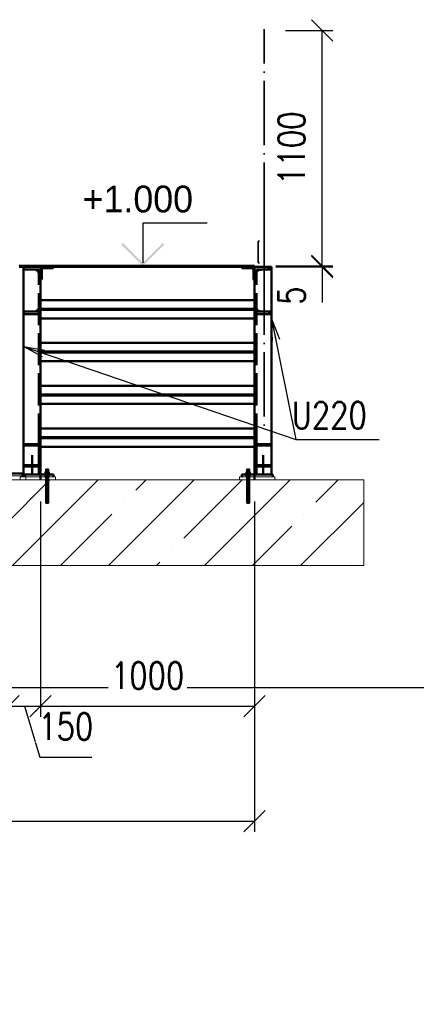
# Paper-space layout 'Layout1' of a CAD drawing. Extents: x -2 to 1083, y -36 to 422.
# Tile 48 of 69: x 731 to 768, y 267 to 359. Entities that reach past the tile are written whole.
import ezdxf
from ezdxf.enums import TextEntityAlignment as Align

# ---------------------------------------------------------------- set-up
doc = ezdxf.new("R2010")
doc.units = 0
doc.linetypes.add('ACAD_ISO02W100', pattern=[15, 12, -3])
doc.linetypes.add('ACAD_ISO04W100', pattern=[30.5, 24, -3, 0.5, -3])
doc.layers.get('0').update_dxf_attribs({"linetype": 'CONTINUOUS'})
doc.layers.get('DEFPOINTS').update_dxf_attribs({"color": 132, "linetype": 'CONTINUOUS'})
doc.layers.add('RAMECEK_HP', color=251, linetype='CONTINUOUS')
for name, color, linetype, lineweight in [('SS_BETON-PODLITI', 9, 'CONTINUOUS', 13), ('SS_BETON-ZAKLADY', 9, 'CONTINUOUS', 13), ('SS_KOTVY', 2, 'CONTINUOUS', 35), ('SS_KOTY', 3, 'CONTINUOUS', 25), ('SS_KOTY-VYSKOVA', 140, 'CONTINUOUS', 25), ('SS_POPIS_PROFILU', 13, 'CONTINUOUS', 25), ('SS_SCHODISTE', 30, 'CONTINUOUS', 50), ('SS_SLOUPY', 143, 'CONTINUOUS', 50), ('SS_ZABRADLI', 2, 'CONTINUOUS', 35)]:
    doc.layers.add(name, color=color, linetype=linetype, lineweight=lineweight)
doc.layers.add('SS_PLECHY', color=7, linetype='CONTINUOUS', lineweight=50, true_color=0xb47846)
doc.styles.add('ROMANS', font='romans.shx', dxfattribs={"width": 0.8})
doc.styles.add('romans.shx', font='romans.shx', dxfattribs={"height": 5})
doc.dimstyles.new('A-1_(2.5)_50AS', dxfattribs={"dimtxt": 2.5, "dimasz": 2, "dimexe": 1, "dimexo": 2, "dimgap": 0, "dimtad": 0, "dimdec": 1, "dimlfac": 50, "dimrnd": 1, "dimtxsty": 'ROMANS', "dimblk1": 'OBLIQUE', "dimblk2": 'OBLIQUE', "dimsah": 1, "dimcen": 2, "dimclrd": 256, "dimclre": 256, "dimclrt": 256, "dimadec": 1, "dimazin": 2, "dimtfac": 0.714286, "dimtdec": 1, "dimtmove": 0, "dimatfit": 3, "dimldrblk": 'OPEN', "dimfxl": 1, "dimtvp": 1.142857, "dimtfill": 1, "dimtolj": 1, "dimlwd": -1, "dimlwe": -1, "dimarcsym": 0})

# ---------------------------------------------------------------- blocks, each defined once
blk = doc.blocks.new('*U6')
at = {"layer": 'DEFPOINTS'}
blk.add_lwpolyline([(891, 0), (681, 0), (681, 297), (891, 297)], close=True, dxfattribs=at)
at = {"layer": 'DEFPOINTS', "style": 'ROMANS', "width": 0.8}
blk.add_attdef('TISK', text='', height=10, dxfattribs=at).set_placement((891, -33), align=Align.RIGHT)
blk = doc.blocks.new('_Oblique')
at = {"color": 0, "linetype": 'ByBlock', "lineweight": -2}
blk.add_line((-0.5, -0.5), (0.5, 0.5), dxfattribs=at)
blk = doc.blocks.new('*D72')
at = {"layer": 'DEFPOINTS', "color": 0, "transparency": 16777216}
for p in [(730.096, 316.388, -30213.4), (733.096, 316.388)]:
    blk.add_point(p, dxfattribs=at)
at = {"layer": 'SS_KOTY', "transparency": 16777216}
for p, q in [((730.096, 314.388), (730.096, 294.252)), ((733.096, 314.388), (733.096, 294.252)), ((730.096, 295.252), (733.096, 295.252)), ((731.596, 295.252), (733.021, 290.502)), ((733.021, 290.502), (737.879, 290.502))]:
    blk.add_line(p, q, dxfattribs=at)
at = {"layer": 'SS_KOTY', "transparency": 16777216, "xscale": 2, "yscale": 2, "zscale": 2, "rotation": 180}
blk.add_blockref('_Oblique', (730.096, 295.252), dxfattribs=at)
at = {"layer": 'SS_KOTY', "transparency": 16777216, "insert": (735.45, 293.359), "char_height": 2.5, "attachment_point": 5, "style": 'ROMANS', "bg_fill": 3, "box_fill_scale": 1.1, "bg_fill_color": 256, "bg_fill_true_color": 13158600, "bg_fill_transparency": 0}
blk.add_mtext('\\A1;150', dxfattribs=at)
at = {"layer": 'DEFPOINTS', "color": 0, "transparency": 16777216}
blk.add_point((733.096, 295.252), dxfattribs=at)
at = {"layer": 'SS_KOTY', "transparency": 16777216, "xscale": 2, "yscale": 2, "zscale": 2}
blk.add_blockref('_Oblique', (733.096, 295.252), dxfattribs=at)
blk = doc.blocks.new('_OPEN')
at = {"color": 0, "linetype": 'ByBlock'}
for p, q in [((-1, 0.167), (0, 0)), ((0, 0), (-1, -0.167)), ((0, 0), (-1, 0))]:
    blk.add_line(p, q, dxfattribs=at)
blk = doc.blocks.new('*D73')
at = {"layer": 'DEFPOINTS', "color": 0, "transparency": 16777216}
for p in [(733.096, 316.388), (753.096, 316.388), (753.096, 295.252)]:
    blk.add_point(p, dxfattribs=at)
at = {"layer": 'SS_KOTY', "transparency": 16777216}
for p, q in [((733.096, 314.388), (733.096, 294.252)), ((753.096, 314.388), (753.096, 294.252)), ((733.096, 295.252), (753.096, 295.252))]:
    blk.add_line(p, q, dxfattribs=at)
at = {"layer": 'SS_KOTY', "transparency": 16777216, "xscale": 2, "yscale": 2, "zscale": 2, "rotation": 180}
blk.add_blockref('_Oblique', (733.096, 295.252), dxfattribs=at)
at = {"layer": 'SS_KOTY', "transparency": 16777216, "xscale": 2, "yscale": 2, "zscale": 2}
blk.add_blockref('_Oblique', (753.096, 295.252), dxfattribs=at)
at = {"layer": 'SS_KOTY', "transparency": 16777216, "insert": (743.096, 298.109), "char_height": 2.5, "attachment_point": 5, "style": 'ROMANS', "bg_fill": 3, "box_fill_scale": 1.1, "bg_fill_color": 256, "bg_fill_true_color": 13158600, "bg_fill_transparency": 0}
blk.add_mtext('\\A1;1000', dxfattribs=at)
blk = doc.blocks.new('*D75')
at = {"layer": 'DEFPOINTS', "color": 0, "transparency": 16777216}
for p in [(579.496, 316.388), (753.096, 316.388, -30222.42), (753.096, 284.502)]:
    blk.add_point(p, dxfattribs=at)
at = {"layer": 'SS_KOTY', "transparency": 16777216}
for p, q in [((579.496, 314.388), (579.496, 283.502)), ((753.096, 314.388), (753.096, 283.502)), ((579.496, 284.502), (753.096, 284.502))]:
    blk.add_line(p, q, dxfattribs=at)
at = {"layer": 'SS_KOTY', "transparency": 16777216, "xscale": 2, "yscale": 2, "zscale": 2, "rotation": 180}
blk.add_blockref('_Oblique', (579.496, 284.502), dxfattribs=at)
at = {"layer": 'SS_KOTY', "transparency": 16777216, "xscale": 2, "yscale": 2, "zscale": 2}
blk.add_blockref('_Oblique', (753.096, 284.502), dxfattribs=at)
at = {"layer": 'SS_KOTY', "transparency": 16777216, "insert": (666.296, 287.359), "char_height": 2.5, "attachment_point": 5, "style": 'ROMANS', "bg_fill": 3, "box_fill_scale": 1.1, "bg_fill_color": 256, "bg_fill_true_color": 13158600, "bg_fill_transparency": 0}
blk.add_mtext('\\A1;8680', dxfattribs=at)
blk = doc.blocks.new('*D76')
at = {"layer": 'DEFPOINTS', "color": 0, "transparency": 16777216}
for p in [(753.096, 336.388, -30246.9), (753.096, 336.288), (759.42, 336.288)]:
    blk.add_point(p, dxfattribs=at)
at = {"layer": 'SS_KOTY', "transparency": 16777216}
for p, q in [((755.096, 336.388), (760.42, 336.388)), ((755.096, 336.288), (760.42, 336.288)), ((759.42, 336.388), (759.42, 336.288)), ((759.42, 336.288), (759.42, 332.955))]:
    blk.add_line(p, q, dxfattribs=at)
at = {"layer": 'SS_KOTY', "transparency": 16777216, "xscale": 2, "yscale": 2, "zscale": 2}
for p, rotation in [((759.42, 336.388), 90), ((759.42, 336.288), 270)]:
    blk.add_blockref('_Oblique', p, dxfattribs=dict(at, rotation=rotation))
at = {"layer": 'SS_KOTY', "transparency": 16777216, "insert": (756.563, 333.622), "char_height": 2.5, "attachment_point": 5, "rotation": 90, "style": 'ROMANS', "bg_fill": 3, "box_fill_scale": 1.1, "bg_fill_color": 256, "bg_fill_true_color": 13158600, "bg_fill_transparency": 0}
blk.add_mtext('\\A1;5', dxfattribs=at)
blk = doc.blocks.new('*D77')
at = {"layer": 'DEFPOINTS', "color": 0, "transparency": 16777216}
for p in [(753.996, 358.391, 25589.576), (759.42, 358.391), (753.096, 336.388)]:
    blk.add_point(p, dxfattribs=at)
at = {"layer": 'SS_KOTY', "transparency": 16777216}
for p, q in [((755.996, 358.391), (760.42, 358.391)), ((759.42, 336.388), (759.42, 358.391)), ((755.096, 336.388), (760.42, 336.388))]:
    blk.add_line(p, q, dxfattribs=at)
at = {"layer": 'SS_KOTY', "transparency": 16777216, "xscale": 2, "yscale": 2, "zscale": 2}
for p, rotation in [((759.42, 358.391), 90), ((759.42, 336.388), 270)]:
    blk.add_blockref('_Oblique', p, dxfattribs=dict(at, rotation=rotation))
at = {"layer": 'SS_KOTY', "transparency": 16777216, "insert": (756.563, 347.39), "char_height": 2.5, "attachment_point": 5, "rotation": 90, "style": 'ROMANS', "bg_fill": 3, "box_fill_scale": 1.1, "bg_fill_color": 256, "bg_fill_true_color": 13158600, "bg_fill_transparency": 0}
blk.add_mtext('\\A1;1100', dxfattribs=at)

psp = doc.layouts.get("Layout1")

# ---------------------------------------------------------------- hatches: boundary and pattern name
at = {"layer": 'SS_KOTY-VYSKOVA'}
psp.add_hatch(color=256, dxfattribs=at).paths.add_polyline_path([(740.7921, 338.5298), (740.6507, 338.3883), (742.6507, 336.3883), (744.6507, 338.3883), (744.5092, 338.5298), (742.6507, 336.6712)])

# ---------------------------------------------------------------- linework, layer by layer
at = {"layer": 'SS_BETON-PODLITI', "ltscale": 0.25}
psp.add_line((754.9964, 316.3883), (754.9964, 316.6883), dxfattribs=at)
at = {"layer": 'SS_BETON-ZAKLADY', "ltscale": 0.25}
psp.add_line((763.3052, 308.3883), (763.3052, 316.3883), dxfattribs=at)
at = {"layer": 'SS_KOTVY', "color": 1, "linetype": 'Continuous', "ltscale": 0.25}
for p, q in [((733.5856, 317.4083), (733.5764, 317.4083)), ((733.5764, 317.4083), (733.5764, 317.1383)), ((733.6116, 317.4083), (733.5856, 317.4083)), ((733.6505, 317.4083), (733.6116, 317.4083)), ((733.6964, 317.4083), (733.6505, 317.4083)), ((733.7424, 317.4083), (733.6964, 317.4083)), ((733.7813, 317.4083), (733.7424, 317.4083)), ((733.8073, 317.4083), (733.7813, 317.4083)), ((733.8164, 317.4083), (733.8073, 317.4083)), ((733.8164, 317.1383), (733.8164, 317.4083)), ((752.3856, 317.4083), (752.3764, 317.4083)), ((752.3764, 317.4083), (752.3764, 317.1383)), ((752.4116, 317.4083), (752.3856, 317.4083)), ((752.4505, 317.4083), (752.4116, 317.4083)), ((752.4964, 317.4083), (752.4505, 317.4083)), ((752.5424, 317.4083), (752.4964, 317.4083)), ((752.5813, 317.4083), (752.5424, 317.4083)), ((752.6073, 317.4083), (752.5813, 317.4083)), ((752.6164, 317.4083), (752.6073, 317.4083)), ((752.6164, 317.1383), (752.6164, 317.4083)), ((731.1364, 316.9883), (731.1364, 317.0383)), ((733.4564, 316.9383), (733.461, 316.9383)), ((733.4564, 316.9383), (733.4564, 316.8883)), ((733.461, 316.9383), (733.4747, 316.9383)), ((733.4747, 316.9383), (733.4969, 316.9383)), ((733.4969, 316.9383), (733.5267, 316.9383)), ((733.6964, 317.1383), (733.5068, 317.1383)), ((733.5068, 317.1383), (733.5068, 316.9383)), ((733.5267, 316.9383), (733.5631, 316.9383)), ((733.5631, 316.9383), (733.6046, 316.9383)), ((733.6046, 316.9383), (733.6496, 316.9383)), ((733.6496, 316.9383), (733.6964, 316.9383)), ((733.8861, 317.1383), (733.6964, 317.1383)), ((733.6964, 317.1383), (733.6964, 316.9383)), ((733.6964, 316.9383), (733.7433, 316.9383)), ((733.7433, 316.9383), (733.7883, 316.9383)), ((733.7883, 316.9383), (733.8298, 316.9383)), ((733.8298, 316.9383), (733.8661, 316.9383)), ((733.8661, 316.9383), (733.896, 316.9383)), ((733.8861, 316.9383), (733.8861, 317.1383)), ((733.896, 316.9383), (733.9182, 316.9383)), ((733.9182, 316.9383), (733.9318, 316.9383)), ((733.9318, 316.9383), (733.9364, 316.9383)), ((733.9364, 316.8883), (733.9364, 316.9383)), ((752.2564, 316.9383), (752.261, 316.9383)), ((752.2564, 316.9383), (752.2564, 316.8883)), ((752.261, 316.9383), (752.2747, 316.9383)), ((752.2747, 316.9383), (752.2969, 316.9383)), ((752.2969, 316.9383), (752.3267, 316.9383)), ((752.4964, 317.1383), (752.3068, 317.1383)), ((752.3068, 317.1383), (752.3068, 316.9383)), ((752.3267, 316.9383), (752.3631, 316.9383)), ((752.3631, 316.9383), (752.4046, 316.9383)), ((752.4046, 316.9383), (752.4496, 316.9383)), ((752.4496, 316.9383), (752.4964, 316.9383)), ((752.6861, 317.1383), (752.4964, 317.1383)), ((752.4964, 317.1383), (752.4964, 316.9383)), ((752.4964, 316.9383), (752.5433, 316.9383)), ((752.5433, 316.9383), (752.5883, 316.9383)), ((752.5883, 316.9383), (752.6298, 316.9383)), ((752.6298, 316.9383), (752.6661, 316.9383)), ((752.6661, 316.9383), (752.696, 316.9383)), ((752.6861, 316.9383), (752.6861, 317.1383)), ((752.696, 316.9383), (752.7182, 316.9383)), ((752.7182, 316.9383), (752.7318, 316.9383)), ((752.7318, 316.9383), (752.7364, 316.9383)), ((752.7364, 316.8883), (752.7364, 316.9383))]:
    psp.add_line(p, q, dxfattribs=at)
at = {"layer": 'SS_KOTVY', "color": 7, "linetype": 'ACAD_ISO04W100', "ltscale": 0.25}
for p, q in [((733.9364, 317.0883), (733.4564, 317.0883)), ((733.6964, 317.0883), (733.6964, 317.0883)), ((752.7364, 317.0883), (752.2564, 317.0883)), ((752.4964, 317.0883), (752.4964, 317.0883))]:
    psp.add_line(p, q, dxfattribs=at)
at = {"layer": 'SS_KOTY-VYSKOVA'}
for p, q in [((748.6507, 340.3883), (742.6507, 340.3883)), ((742.6507, 340.3883), (742.6507, 336.6712)), ((742.6507, 336.3883), (735.0964, 336.3883))]:
    psp.add_line(p, q, dxfattribs=at)
at = {"layer": 'SS_PLECHY', "color": 1, "linetype": 'Continuous', "ltscale": 0.25}
for p, q in [((733.0964, 336.2883), (733.0964, 336.3883)), ((733.0964, 328.3883), (753.0964, 328.3883)), ((753.0964, 328.2883), (733.0964, 328.2883)), ((733.0964, 324.3883), (753.0964, 324.3883)), ((753.0964, 324.2883), (733.0964, 324.2883)), ((733.0964, 320.3883), (753.0964, 320.3883)), ((753.0964, 320.2883), (733.0964, 320.2883))]:
    psp.add_line(p, q, dxfattribs=at)
at = {"layer": 'SS_PLECHY', "color": 9, "linetype": 'Continuous', "ltscale": 0.25}
for p, q in [((733.0964, 331.4883), (753.0964, 331.4883)), ((753.0964, 329.1883), (733.0964, 329.1883)), ((733.0964, 327.4883), (753.0964, 327.4883)), ((753.0964, 325.1883), (733.0964, 325.1883)), ((733.0964, 323.4883), (753.0964, 323.4883)), ((753.0964, 321.1883), (733.0964, 321.1883)), ((733.0964, 319.4883), (753.0964, 319.4883))]:
    psp.add_line(p, q, dxfattribs=at)
at = {"layer": 'SS_POPIS_PROFILU', "color": 0, "linetype": 'ByBlock'}
for p, q in [((754.7613, 329.4223), (754.6964, 331.4489)), ((754.6964, 331.4489), (755.415, 329.5529)), ((754.6964, 331.4489), (755.0882, 329.4876)), ((733.2824, 327.8844), (731.4964, 328.8442)), ((731.4964, 328.8442), (733.4972, 328.5155)), ((731.4964, 328.8442), (733.3898, 328.1999))]:
    psp.add_line(p, q, dxfattribs=at)
at = {"layer": 'SS_POPIS_PROFILU', "color": 13}
for points in [[(754.6964, 331.4489), (756.9464, 320.1836), (764.756, 320.1836)], [(731.4964, 328.8442), (756.9464, 320.1836), (764.756, 320.1836)]]:
    psp.add_lwpolyline(points, dxfattribs=at)
at = {"layer": 'SS_SCHODISTE', "color": 7, "linetype": 'Continuous', "ltscale": 0.25}
for p, q in [((731.0964, 336.3883), (733.0964, 336.3883)), ((731.4964, 336.2883), (731.0964, 336.2883))]:
    psp.add_line(p, q, dxfattribs=at)
at = {"layer": 'SS_SCHODISTE', "color": 1, "linetype": 'Continuous', "ltscale": 0.25}
for p, q in [((733.0964, 336.2883), (731.4964, 336.2883)), ((731.4964, 336.2883), (731.4964, 319.7217)), ((734.2964, 336.2883), (733.0964, 336.2883)), ((733.0964, 319.7217), (733.0964, 336.2883)), ((733.1964, 335.1683), (733.1964, 336.0283)), ((733.3564, 336.1883), (734.2164, 336.1883)), ((734.2964, 336.2683), (734.2964, 336.2883)), ((751.8964, 336.2883), (751.8964, 336.2683)), ((733.0964, 335.0883), (733.1164, 335.0883)), ((733.0964, 319.7216), (731.4964, 319.7216)), ((731.4964, 319.7216), (731.4964, 316.9883)), ((733.0964, 316.8883), (733.0964, 319.7216)), ((754.6964, 319.7216), (753.0964, 319.7216)), ((753.0964, 319.7216), (753.0964, 316.8883)), ((754.6964, 316.8883), (754.6964, 319.7216)), ((731.4964, 316.8883), (734.2964, 316.8883)), ((751.8964, 316.8883), (754.7964, 316.8883)), ((754.7964, 316.6883), (754.7964, 316.8883))]:
    psp.add_line(p, q, dxfattribs=at)
at = {"layer": 'SS_SCHODISTE', "color": 3, "linetype": 'ACAD_ISO02W100', "ltscale": 0.25}
for p, q in [((731.4964, 336.2131), (731.5316, 336.1283)), ((732.9164, 336.0383), (731.4964, 336.0383)), ((731.5316, 336.1283), (731.6069, 336.0935)), ((731.6069, 336.0935), (732.6864, 336.0071)), ((732.6864, 336.0071), (732.8432, 335.9347)), ((732.8432, 335.9347), (732.9164, 335.7579)), ((732.9164, 319.6046), (732.9164, 336.0383)), ((732.9164, 332.1383), (731.4964, 332.1383)), ((731.6069, 332.0832), (732.6864, 332.1695)), ((732.8432, 332.242), (732.6864, 332.1695)), ((732.9164, 332.4187), (732.8432, 332.242)), ((754.6964, 332.1383), (753.2764, 332.1383)), ((754.3834, 332.0994), (754.4414, 332.0947)), ((754.4414, 332.0947), (754.3834, 332.0994)), ((754.4414, 332.0947), (754.586, 332.0832)), ((731.5316, 332.0484), (731.4964, 331.9636)), ((733.0964, 331.8883), (731.4964, 331.8883)), ((731.6069, 332.0832), (731.5316, 332.0484)), ((754.6964, 331.8883), (753.0964, 331.8883)), ((754.6613, 332.0484), (754.586, 332.0832)), ((754.6964, 331.9636), (754.6613, 332.0484)), ((731.4964, 319.6046), (732.9164, 319.6046)), ((732.9164, 316.8883), (732.9164, 319.6046)), ((753.2764, 319.6046), (754.6964, 319.6046)), ((753.2764, 316.8883), (753.2764, 319.6046)), ((732.9164, 317.7779), (731.4964, 317.7779)), ((733.0964, 317.6608), (731.4964, 317.6608)), ((754.6964, 317.6608), (753.0964, 317.6608)), ((754.6964, 317.7779), (753.2764, 317.7779)), ((731.3964, 316.8883), (731.4964, 316.8883))]:
    psp.add_line(p, q, dxfattribs=at)
at = {"layer": 'SS_SCHODISTE', "color": 7, "linetype": 'ACAD_ISO04W100', "ltscale": 0.25}
for p, q in [((733.0964, 336.2883), (733.0964, 336.2883)), ((733.0964, 336.2883), (733.0964, 336.2883)), ((732.2964, 318.6912), (732.2964, 316.8883)), ((753.8964, 318.6912), (753.8964, 316.8883))]:
    psp.add_line(p, q, dxfattribs=at)
at = {"layer": 'SS_SCHODISTE', "color": 3, "linetype": 'ACAD_ISO02W100', "ltscale": 0.25, "extrusion": (-5.42135e-13, -1.17313e-12, -1)}
psp.add_arc((-731.6164, 336.2131), 0.12, 274.574, 0, dxfattribs=at)
at = {"layer": 'SS_SCHODISTE', "color": 3, "linetype": 'ACAD_ISO02W100', "ltscale": 0.25}
for centre, start, end in [((732.6664, 335.7579), 0, 85.426), ((732.6664, 332.4187), 274.574, 0)]:
    psp.add_arc(centre, 0.25, start, end, dxfattribs=at)
at = {"layer": 'SS_SCHODISTE', "color": 1, "linetype": 'Continuous', "ltscale": 0.25, "extrusion": (-3.67394e-16, 6.12323e-17, -1)}
psp.add_arc((-733.3564, 336.0283), 0.16, 0, 90, dxfattribs=at)
at = {"layer": 'SS_SCHODISTE', "color": 1, "linetype": 'Continuous', "ltscale": 0.25}
for centre, start, end in [((734.2164, 336.2683), 270, 0), ((751.9764, 336.2683), 180, 270), ((733.1164, 335.1683), 270, 0)]:
    psp.add_arc(centre, 0.08, start, end, dxfattribs=at)
at = {"layer": 'SS_SCHODISTE', "color": 3, "linetype": 'ACAD_ISO02W100', "ltscale": 0.25, "extrusion": (-1.21303e-12, 5.02361e-13, -1)}
psp.add_arc((-731.6164, 331.9636), 0.12, 0, 85.426, dxfattribs=at)
at = {"layer": 'SS_SCHODISTE', "color": 3, "linetype": 'ACAD_ISO02W100', "ltscale": 0.25, "extrusion": (2.70516e-13, 5.86657e-13, -1)}
psp.add_arc((-754.5764, 331.9636), 0.12, 94.574, 180, dxfattribs=at)
at = {"layer": 'SS_SLOUPY', "color": 1, "linetype": 'Continuous', "ltscale": 0.25}
psp.add_line((728.6964, 316.9883), (731.4964, 316.9883), dxfattribs=at)
at = {"layer": 'SS_ZABRADLI', "color": 7, "linetype": 'ACAD_ISO04W100', "ltscale": 0.25, "extrusion": (-1, -2.24964e-32, 3.67394e-16)}
psp.add_arc((-331.915, 0, -753.9964), 1.02, 320.194429, 90, dxfattribs=at)

# ---------------------------------------------------------------- block references
at = {"layer": 'RAMECEK_HP'}
psp.add_blockref('*U6', (0, 0), dxfattribs=at)

# ---------------------------------------------------------------- texts
at = {"layer": 'SS_KOTY-VYSKOVA'}
psp.add_text('+1.000', height=2.5, dxfattribs=at).set_placement((737.0254, 341.3883))
at = {"layer": 'SS_POPIS_PROFILU', "color": 13, "style": 'romans.shx', "width": 0.8}
psp.add_text('U220', height=2.5, dxfattribs=at).set_placement((756.5693, 321.1836))
psp.add_text('U220', height=2.5, dxfattribs=at).set_placement((756.5693, 321.1836))

# ---------------------------------------------------------------- next in the draw order: dimensions: what is measured, and where the dimension line sits
at = {"layer": 'SS_KOTY'}
dim = psp.add_linear_dim(base=(759.4201, 336.2883), p1=(753.0964, 336.3883, -30246.9), p2=(753.0964, 336.2883), angle=90, dimstyle='A-1_(2.5)_50AS', dxfattribs=at)
dim.commit()
dim.dimension.update_dxf_attribs({"geometry": '*D76', "text_midpoint": (756.563, 333.6217)})
dim = psp.add_linear_dim(base=(733.0964, 295.252), p1=(730.0964, 316.3883, -30213.4), p2=(733.0964, 316.3883), dimstyle='A-1_(2.5)_50AS', override={"dimtmove": 1}, dxfattribs=at)
dim.commit()
dim.dimension.update_dxf_attribs({"geometry": '*D72', "text_midpoint": (733.0214, 293.3591)})

# ---------------------------------------------------------------- next in the draw order: linework, layer by layer
at = {"layer": 'SS_PLECHY', "color": 9, "linetype": 'Continuous', "ltscale": 0.25}
psp.add_line((753.0964, 333.1883), (733.0964, 333.1883), dxfattribs=at)
at = {"layer": 'SS_PLECHY', "color": 1, "linetype": 'Continuous', "ltscale": 0.25}
for p, q in [((733.0964, 332.3883), (753.0964, 332.3883)), ((753.0964, 332.2883), (733.0964, 332.2883))]:
    psp.add_line(p, q, dxfattribs=at)
at = {"layer": 'SS_SCHODISTE', "color": 3, "linetype": 'ACAD_ISO02W100', "ltscale": 0.25}
for p, q in [((753.3497, 332.242), (753.2764, 332.4187)), ((753.5065, 332.1695), (753.3497, 332.242)), ((753.5065, 332.1695), (753.6094, 332.1613)), ((753.5514, 332.1659), (753.5065, 332.1695)), ((753.6094, 332.1613), (753.5514, 332.1659)), ((753.6094, 332.1613), (754.3834, 332.0994))]:
    psp.add_line(p, q, dxfattribs=at)
psp.add_arc((753.5264, 332.4187), 0.25, 180, 265.426, dxfattribs=at)

# ---------------------------------------------------------------- next in the draw order: dimensions: what is measured, and where the dimension line sits
at = {"layer": 'SS_KOTY'}
dim = psp.add_linear_dim(base=(759.4201, 358.3915), p1=(753.0964, 336.3883), p2=(753.9964, 358.3915, 25589.5762), angle=90, dimstyle='A-1_(2.5)_50AS', dxfattribs=at)
dim.commit()
dim.dimension.update_dxf_attribs({"geometry": '*D77', "text_midpoint": (756.563, 347.3899)})
dim = psp.add_linear_dim(base=(753.0964, 295.252), p1=(733.0964, 316.3883), p2=(753.0964, 316.3883), dimstyle='A-1_(2.5)_50AS', override={"dimtmove": 1}, dxfattribs=at)
dim.commit()
dim.dimension.update_dxf_attribs({"geometry": '*D73', "text_midpoint": (743.0964, 298.1091)})

# ---------------------------------------------------------------- next in the draw order: linework, layer by layer
at = {"layer": 'SS_PLECHY', "color": 1, "linetype": 'Continuous', "ltscale": 0.25}
for p, q in [((733.0964, 336.3883), (753.0964, 336.3883)), ((753.0964, 336.2883), (734.2964, 336.2883)), ((753.0964, 336.3883), (753.0964, 336.2883))]:
    psp.add_line(p, q, dxfattribs=at)
at = {"layer": 'SS_SCHODISTE', "color": 1, "linetype": 'Continuous', "ltscale": 0.25}
for p, q in [((751.9764, 336.1883), (752.8364, 336.1883)), ((752.9964, 336.0283), (752.9964, 335.1683)), ((753.5514, 336.2883), (753.0964, 336.2883)), ((753.0964, 336.2883), (753.0964, 319.7217)), ((754.6964, 336.2883), (754.4414, 336.2883)), ((754.6964, 319.7217), (754.6964, 336.2883)), ((753.0764, 335.0883), (753.0964, 335.0883))]:
    psp.add_line(p, q, dxfattribs=at)
at = {"layer": 'SS_SCHODISTE', "color": 7, "linetype": 'ACAD_ISO04W100', "ltscale": 0.25}
psp.add_line((753.0964, 336.2883), (753.0964, 336.2883), dxfattribs=at)
psp.add_line((753.0964, 336.2883), (753.0964, 336.2883), dxfattribs=at)
at = {"layer": 'SS_SCHODISTE', "color": 3, "linetype": 'ACAD_ISO02W100', "ltscale": 0.25}
for p, q in [((754.6964, 336.0383), (753.2764, 336.0383)), ((753.2764, 319.6046), (753.2764, 336.0383)), ((753.2764, 335.7579), (753.3497, 335.9347)), ((753.3497, 335.9347), (753.5065, 336.0071)), ((753.7164, 336.0239), (753.5065, 336.0071)), ((753.5065, 336.0071), (753.5514, 336.0107)), ((754.4414, 336.2883), (753.5514, 336.2883)), ((753.5514, 336.0107), (753.6514, 336.0187)), ((753.6514, 336.0187), (753.6764, 336.0207)), ((753.6764, 336.0207), (753.7164, 336.0239)), ((754.2764, 336.0687), (753.7164, 336.0239)), ((754.4414, 336.0819), (754.2764, 336.0687)), ((754.2764, 336.0687), (754.3164, 336.0719)), ((754.3164, 336.0719), (754.3414, 336.0739)), ((754.3414, 336.0739), (754.4414, 336.0819)), ((754.586, 336.0935), (754.4414, 336.0819)), ((754.586, 336.0935), (754.6613, 336.1283)), ((754.6613, 336.1283), (754.6964, 336.2131))]:
    psp.add_line(p, q, dxfattribs=at)
at = {"layer": 'SS_SCHODISTE', "color": 1, "linetype": 'Continuous', "ltscale": 0.25, "extrusion": (-1.8873e-13, -4.54686e-13, -1)}
psp.add_arc((-752.8364, 336.0283), 0.16, 90, 180, dxfattribs=at)
at = {"layer": 'SS_SCHODISTE', "color": 3, "linetype": 'ACAD_ISO02W100', "ltscale": 0.25}
psp.add_arc((753.5264, 335.7579), 0.25, 94.574, 180, dxfattribs=at)
at = {"layer": 'SS_SCHODISTE', "color": 3, "linetype": 'ACAD_ISO02W100', "ltscale": 0.25, "extrusion": (6.05962e-13, -2.51089e-13, -1)}
psp.add_arc((-754.5764, 336.2131), 0.12, 180, 265.426, dxfattribs=at)
at = {"layer": 'SS_SCHODISTE', "color": 1, "linetype": 'Continuous', "ltscale": 0.25}
psp.add_arc((753.0764, 335.1683), 0.08, 180, 270, dxfattribs=at)
at = {"layer": 'SS_ZABRADLI', "color": 7, "linetype": 'ACAD_ISO04W100', "ltscale": 0.25}
for p, q in [((753.9964, 340.0431), (753.9964, 358.4915)), ((753.9964, 343.5631), (753.9964, 321.3007)), ((753.9964, 331.915), (753.9964, 339.2595))]:
    psp.add_line(p, q, dxfattribs=at)
at = {"layer": 'SS_ZABRADLI', "color": 1, "linetype": 'Continuous', "ltscale": 0.25}
for p, q in [((753.5514, 338.6883), (753.4314, 338.6883)), ((753.4314, 338.6883), (753.4314, 336.6883)), ((753.4314, 336.6883), (753.5514, 336.6883))]:
    psp.add_line(p, q, dxfattribs=at)
at = {"layer": 'SS_ZABRADLI', "color": 7, "linetype": 'ACAD_ISO04W100', "ltscale": 0.25, "extrusion": (-1, -2.24964e-32, 3.67394e-16)}
psp.add_arc((-339.2595, 0, -753.9964), 1.02, 90, 140.194429, dxfattribs=at)

# ---------------------------------------------------------------- next in the draw order: dimensions: what is measured, and where the dimension line sits
at = {"layer": 'SS_KOTY'}
dim = psp.add_linear_dim(base=(753.0964, 284.502), p1=(579.4964, 316.3883), p2=(753.0964, 316.3883, -30222.42), dimstyle='A-1_(2.5)_50AS', dxfattribs=at)
dim.commit()
dim.dimension.update_dxf_attribs({"geometry": '*D75', "text_midpoint": (666.2964, 287.3591)})

# ---------------------------------------------------------------- next in the draw order: hatches: boundary and pattern name
at = {"layer": 'SS_BETON-ZAKLADY'}
h = psp.add_hatch(dxfattribs=at)
h.set_pattern_fill('ANSI35', color=256, style=0)
h.paths.add_polyline_path([(763.3052, 308.3883), (763.3052, 316.3883), (564.8438, 316.3883), (564.8438, 308.3883)], flags=0)

# ---------------------------------------------------------------- next in the draw order: linework, layer by layer
at = {"layer": 'SS_BETON-PODLITI', "ltscale": 0.25}
for p, q in [((731.6964, 316.7883), (728.4964, 316.7883)), ((731.6964, 316.6883), (731.1964, 316.6883)), ((731.1964, 316.6883), (731.1964, 316.3883)), ((731.6964, 316.3883), (731.6964, 316.7883)), ((734.4964, 316.6883), (731.6964, 316.6883)), ((734.4964, 316.3883), (734.4964, 316.6883)), ((754.9964, 316.6883), (751.6964, 316.6883)), ((751.6964, 316.6883), (751.6964, 316.3883))]:
    psp.add_line(p, q, dxfattribs=at)
at = {"layer": 'SS_BETON-ZAKLADY', "ltscale": 0.25}
for p, q in [((763.3052, 316.3883), (564.8438, 316.3883)), ((564.8438, 308.3883), (763.3052, 308.3883))]:
    psp.add_line(p, q, dxfattribs=at)
at = {"layer": 'SS_KOTVY', "color": 7, "linetype": 'ACAD_ISO04W100', "ltscale": 0.25}
for p, q in [((733.6964, 317.4083), (733.6964, 314.2083)), ((752.4964, 317.4083), (752.4964, 314.2083)), ((733.8164, 316.4883), (733.5764, 316.4883)), ((733.6964, 316.4883), (733.6964, 316.4883)), ((752.6164, 316.4883), (752.3764, 316.4883)), ((752.4964, 316.4883), (752.4964, 316.4883))]:
    psp.add_line(p, q, dxfattribs=at)
at = {"layer": 'SS_KOTVY', "color": 3, "linetype": 'ACAD_ISO02W100', "ltscale": 0.25}
for p, q in [((733.5764, 316.8883), (733.5764, 316.6883)), ((733.5764, 316.6883), (733.5764, 316.3883)), ((733.8164, 316.6883), (733.8164, 316.8883)), ((733.8164, 316.3883), (733.8164, 316.6883)), ((752.3764, 316.8883), (752.3764, 316.6883)), ((752.3764, 316.6883), (752.3764, 316.3883)), ((752.6164, 316.6883), (752.6164, 316.8883)), ((752.6164, 316.3883), (752.6164, 316.6883)), ((733.5764, 316.3883), (733.5764, 314.2083)), ((733.8164, 314.2083), (733.8164, 316.3883)), ((752.3764, 316.3883), (752.3764, 314.2083)), ((752.6164, 314.2083), (752.6164, 316.3883)), ((733.5764, 314.2083), (733.5787, 314.2083)), ((733.5787, 314.2083), (733.5856, 314.2083)), ((733.5856, 314.2083), (733.5967, 314.2083)), ((733.5967, 314.2083), (733.6116, 314.2083)), ((733.6116, 314.2083), (733.6298, 314.2083)), ((733.6298, 314.2083), (733.6505, 314.2083)), ((733.6505, 314.2083), (733.673, 314.2083)), ((733.673, 314.2083), (733.6964, 314.2083)), ((733.6964, 314.2083), (733.7198, 314.2083)), ((733.7198, 314.2083), (733.7424, 314.2083)), ((733.7424, 314.2083), (733.7631, 314.2083)), ((733.7631, 314.2083), (733.7813, 314.2083)), ((733.7813, 314.2083), (733.7962, 314.2083)), ((733.7962, 314.2083), (733.8073, 314.2083)), ((733.8073, 314.2083), (733.8141, 314.2083)), ((733.8141, 314.2083), (733.8164, 314.2083)), ((752.3764, 314.2083), (752.3787, 314.2083)), ((752.3787, 314.2083), (752.3856, 314.2083)), ((752.3856, 314.2083), (752.3967, 314.2083)), ((752.3967, 314.2083), (752.4116, 314.2083)), ((752.4116, 314.2083), (752.4298, 314.2083)), ((752.4298, 314.2083), (752.4505, 314.2083)), ((752.4505, 314.2083), (752.473, 314.2083)), ((752.473, 314.2083), (752.4964, 314.2083)), ((752.4964, 314.2083), (752.5198, 314.2083)), ((752.5198, 314.2083), (752.5424, 314.2083)), ((752.5424, 314.2083), (752.5631, 314.2083)), ((752.5631, 314.2083), (752.5813, 314.2083)), ((752.5813, 314.2083), (752.5962, 314.2083)), ((752.5962, 314.2083), (752.6073, 314.2083)), ((752.6073, 314.2083), (752.6141, 314.2083)), ((752.6141, 314.2083), (752.6164, 314.2083))]:
    psp.add_line(p, q, dxfattribs=at)
at = {"layer": 'SS_SCHODISTE', "color": 7, "linetype": 'ACAD_ISO04W100', "ltscale": 0.25}
for p, q in [((733.0964, 316.3883), (733.0964, 336.3883)), ((753.0964, 316.3883), (753.0964, 336.3883))]:
    psp.add_line(p, q, dxfattribs=at)
at = {"layer": 'SS_SCHODISTE', "color": 3, "linetype": 'ACAD_ISO02W100', "ltscale": 0.25}
for p, q in [((731.3964, 316.8883), (731.3964, 316.6883)), ((733.5564, 316.8883), (733.5564, 316.6883)), ((733.8365, 316.6883), (733.8365, 316.8883)), ((752.3564, 316.8883), (752.3564, 316.6883)), ((752.6365, 316.6883), (752.6365, 316.8883))]:
    psp.add_line(p, q, dxfattribs=at)
at = {"layer": 'SS_SCHODISTE', "color": 1, "linetype": 'Continuous', "ltscale": 0.25}
for p, q in [((734.2964, 316.6883), (734.2964, 316.8883)), ((751.8964, 316.8883), (751.8964, 316.6883))]:
    psp.add_line(p, q, dxfattribs=at)
at = {"layer": 'SS_SLOUPY', "color": 1, "linetype": 'Continuous', "ltscale": 0.25}
psp.add_line((731.4964, 316.9883), (731.4964, 316.7883), dxfattribs=at)

doc.saveas('drawing.dxf')
